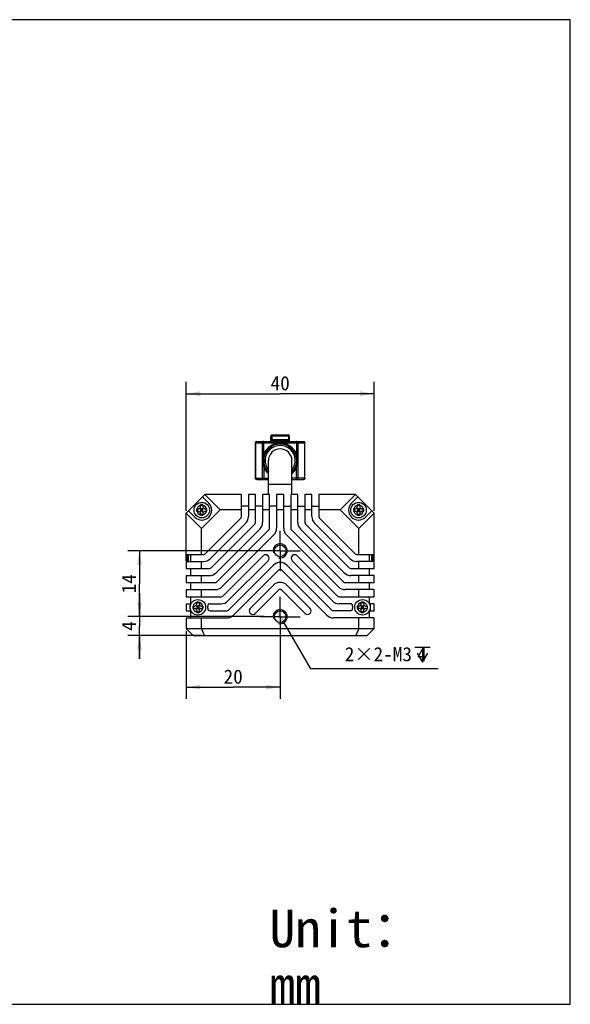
# Model space of a CAD drawing. Header units: millimetres. Extents: x 284 to 756, y 291 to 500.
# Tile 3 of 3: x 638 to 756, y 291 to 500. Entities that reach past the tile are written whole.
import ezdxf
from ezdxf.enums import TextEntityAlignment as Align

# ---------------------------------------------------------------- set-up
doc = ezdxf.new("R2010")
doc.units = ezdxf.units.MM
doc.header["$LTSCALE"] = 46.255
doc.header["$PDMODE"] = 3
doc.header["$PDSIZE"] = 8
doc.linetypes.add('CENTER', pattern=[0.6, 0.375, -0.075, 0.075, -0.075])
doc.layers.get('0').update_dxf_attribs({"linetype": 'CONTINUOUS'})
doc.layers.get('Defpoints').update_dxf_attribs({"linetype": 'CONTINUOUS'})
for name, color, linetype in [('00_COMPONENTS', 7, 'CONTINUOUS'), ('03_ALL_AXES', 7, 'CONTINUOUS'), ('51__DRAFT_DIMS', 7, 'CONTINUOUS'), ('_X2_56FE5C42_X0__01_528', 7, 'CONTINUOUS'), ('DRW0001FORMAT', 7, 'CONTINUOUS'), ('DRW0001TEXT', 7, 'CONTINUOUS')]:
    doc.layers.add(name, color=color, linetype=linetype)
doc.styles.get("Standard").update_dxf_attribs({"font": 'simfang.ttf'})
doc.dimstyles.new('DIMSTYLE_1', dxfattribs={"dimtxt": 3, "dimasz": 3, "dimexe": 2.5, "dimexo": 0.5, "dimgap": 0.75, "dimtad": 1, "dimdsep": 46, "dimtxsty": 'STANDARD', "dimblk": '_FILLED', "dimblk1": '_FILLED', "dimblk2": '_FILLED', "dimcen": 0.09, "dimclrt": 3, "dimazin": 2, "dimtp": 0.3, "dimtm": 0.3, "dimtfac": 1, "dimtofl": 0, "dimtmove": 0, "dimatfit": 3, "dimldrblk": '_FILLED', "dimfxl": 1, "dimtolj": 1, "dimarcsym": 0})
doc.dimstyles.new('DIMSTYLE_3', dxfattribs={"dimtxt": 3, "dimasz": 3, "dimexe": 2.5, "dimexo": 0.5, "dimgap": 0.75, "dimtad": 1, "dimdsep": 46, "dimtxsty": 'STANDARD', "dimblk": '_FILLED', "dimblk1": '_FILLED', "dimblk2": '_FILLED', "dimcen": 0.09, "dimclrt": 3, "dimazin": 2, "dimtp": 0.2, "dimtm": 0.2, "dimtfac": 1, "dimtofl": 0, "dimtmove": 0, "dimatfit": 3, "dimldrblk": '_FILLED', "dimfxl": 1, "dimtolj": 1, "dimarcsym": 0})
doc.dimstyles.new('DIMSTYLE_4', dxfattribs={"dimtxt": 3, "dimasz": 3, "dimexe": 2.5, "dimexo": 0.5, "dimgap": 0.75, "dimtad": 1, "dimdsep": 46, "dimtxsty": 'STANDARD', "dimblk": '_FILLED', "dimblk1": '_FILLED', "dimblk2": '_FILLED', "dimcen": 0.09, "dimclrt": 3, "dimazin": 2, "dimtp": 0.1, "dimtm": 0.1, "dimtfac": 1, "dimtofl": 0, "dimtmove": 0, "dimatfit": 3, "dimldrblk": '_FILLED', "dimfxl": 1, "dimtolj": 1, "dimarcsym": 0})
doc.dimstyles.new('DIMSTYLE_5', dxfattribs={"dimtxt": 3, "dimasz": 3, "dimexe": 2.5, "dimexo": 0.5, "dimtad": 1, "dimdsep": 46, "dimtxsty": 'STANDARD', "dimblk": '_FILLED', "dimblk1": '_FILLED', "dimblk2": '_FILLED', "dimcen": 0.09, "dimclrt": 3, "dimazin": 2, "dimtp": 0.1, "dimtm": 0.1, "dimtfac": 1, "dimtofl": 0, "dimtmove": 0, "dimatfit": 1, "dimldrblk": '_FILLED', "dimfxl": 1, "dimtolj": 1, "dimarcsym": 0})

# ---------------------------------------------------------------- blocks, each defined once
blk = doc.blocks.new('_FILLED')
at = {"color": 0, "linetype": 'ByBlock'}
blk.add_solid([(0, 0), (-1, 0.167), (-1, -0.167)], dxfattribs=at)
blk = doc.blocks.new('*D6')
at = {"layer": '51__DRAFT_DIMS', "color": 4}
for p, q in [((673.81, 395.9), (673.81, 423.32)), ((713.81, 395.9), (713.81, 423.32)), ((673.81, 420.82), (693.81, 420.82)), ((713.81, 420.82), (693.81, 420.82))]:
    blk.add_line(p, q, dxfattribs=at)
at = {"layer": '51__DRAFT_DIMS', "color": 4, "xscale": 3, "yscale": 3, "zscale": 3, "rotation": 180}
blk.add_blockref('_FILLED', (673.81, 420.82), dxfattribs=at)
at = {"layer": '51__DRAFT_DIMS', "color": 4, "xscale": 3, "yscale": 3, "zscale": 3}
blk.add_blockref('_FILLED', (713.81, 420.82), dxfattribs=at)
at = {"layer": '51__DRAFT_DIMS', "color": 3}
blk.add_text('40', height=3, dxfattribs=at).set_placement((693.81, 421.57), align=Align.CENTER)
blk = doc.blocks.new('*D7')
at = {"layer": '51__DRAFT_DIMS', "color": 4}
for p, q in [((690.53, 387.4), (661.38, 387.4)), ((663.88, 387.4), (663.88, 380.4)), ((663.88, 373.4), (663.88, 380.4)), ((690.37, 373.4), (661.38, 373.4))]:
    blk.add_line(p, q, dxfattribs=at)
at = {"layer": '51__DRAFT_DIMS', "color": 4, "xscale": 3, "yscale": 3, "zscale": 3}
for p, rotation in [((663.88, 387.4), 90), ((663.88, 373.4), 270)]:
    blk.add_blockref('_FILLED', p, dxfattribs=dict(at, rotation=rotation))
at = {"layer": '51__DRAFT_DIMS', "color": 3}
blk.add_text('14', height=3, rotation=90, dxfattribs=at).set_placement((663.13, 380.4), align=Align.CENTER)
blk = doc.blocks.new('*D8')
at = {"layer": '51__DRAFT_DIMS', "color": 4}
for p, q in [((663.88, 373.4), (663.88, 378.4)), ((663.88, 378.4), (663.88, 371.4)), ((690.21, 373.4), (661.38, 373.4)), ((663.88, 364.4), (663.88, 371.4)), ((677.24, 369.4), (661.38, 369.4)), ((663.88, 369.4), (663.88, 364.4))]:
    blk.add_line(p, q, dxfattribs=at)
at = {"layer": '51__DRAFT_DIMS', "color": 4, "xscale": 3, "yscale": 3, "zscale": 3}
for p, rotation in [((663.88, 373.4), 270), ((663.88, 369.4), 90)]:
    blk.add_blockref('_FILLED', p, dxfattribs=dict(at, rotation=rotation))
at = {"layer": '51__DRAFT_DIMS', "color": 3}
blk.add_text('4', height=3, rotation=90, dxfattribs=at).set_placement((663.13, 371.4), align=Align.CENTER)
blk = doc.blocks.new('*D9')
at = {"layer": '51__DRAFT_DIMS', "color": 4}
for p, q in [((673.81, 370.4), (673.81, 355.9)), ((693.81, 369.35), (693.81, 355.9)), ((673.81, 358.4), (683.81, 358.4)), ((693.81, 358.4), (683.81, 358.4))]:
    blk.add_line(p, q, dxfattribs=at)
at = {"layer": '51__DRAFT_DIMS', "color": 4, "xscale": 3, "yscale": 3, "zscale": 3, "rotation": 180}
blk.add_blockref('_FILLED', (673.81, 358.4), dxfattribs=at)
at = {"layer": '51__DRAFT_DIMS', "color": 4, "xscale": 3, "yscale": 3, "zscale": 3}
blk.add_blockref('_FILLED', (693.81, 358.4), dxfattribs=at)
at = {"layer": '51__DRAFT_DIMS', "color": 3}
blk.add_text('20', height=3, dxfattribs=at).set_placement((683.81, 359.15), align=Align.CENTER)
blk = doc.blocks.new('*D10')
at = {"layer": '51__DRAFT_DIMS', "color": 0, "lineweight": -2}
for p in [(694.56, 372.1), (727.44, 362.29)]:
    blk.add_line(p, (700.25, 362.29), dxfattribs=at)
at = {"layer": 'Defpoints', "color": 0}
for p in [(693.05, 374.69), (694.56, 372.1)]:
    blk.add_point(p, dxfattribs=at)
at = {"layer": '51__DRAFT_DIMS', "color": 0, "linetype": 'ByBlock', "lineweight": -2, "xscale": 3, "yscale": 3, "zscale": 3, "rotation": 120.1427925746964}
blk.add_blockref('_FILLED', (693.05, 374.69), dxfattribs=at)
at = {"layer": '51__DRAFT_DIMS', "color": 3, "insert": (707.55, 366.92), "char_height": 3, "attachment_point": 1, "line_spacing_factor": 0.9}
blk.add_mtext('\\A1;2×2-M{\\A1;3\\Fgdt|c0; \\fFangSong|b0|i0|c0|p0;4}', dxfattribs=at)

msp = doc.modelspace()

# ---------------------------------------------------------------- linework, layer by layer
at = {"color": 7}
for p, q in [((755.508, 500.372), (284.28, 500.372)), ((755.508, 290.95), (755.508, 500.372)), ((284.28, 290.95), (755.508, 290.95))]:
    msp.add_line(p, q, dxfattribs=at)
at = {"layer": '00_COMPONENTS', "color": 7}
for p, q in [((691.307, 399.397), (691.307, 406.597)), ((696.307, 399.397), (696.307, 406.597)), ((673.807, 395.397), (677.807, 399.397)), ((677.29, 398.88), (678.627, 397.542)), ((677.807, 399.397), (681.057, 396.147)), ((685.557, 399.397), (677.807, 399.397)), ((685.557, 394.68), (685.557, 399.397)), ((687.057, 399.397), (687.057, 394.68)), ((688.557, 399.397), (687.057, 399.397)), ((688.557, 393.437), (688.557, 399.397)), ((690.057, 399.397), (690.057, 393.437)), ((691.557, 399.397), (690.057, 399.397)), ((691.557, 392.195), (691.557, 399.397)), ((693.057, 399.397), (693.057, 392.195)), ((694.557, 399.397), (693.057, 399.397)), ((694.557, 392.195), (694.557, 399.397)), ((696.057, 399.397), (696.057, 392.195)), ((697.557, 399.397), (696.057, 399.397)), ((697.557, 393.437), (697.557, 399.397)), ((699.057, 399.397), (699.057, 393.437)), ((700.557, 399.397), (699.057, 399.397)), ((700.557, 394.68), (700.557, 399.397)), ((702.057, 399.397), (702.057, 394.68)), ((709.807, 399.397), (702.057, 399.397)), ((709.807, 399.397), (706.557, 396.147)), ((710.325, 398.88), (708.988, 397.542)), ((709.807, 399.397), (713.807, 395.397)), ((674.32, 395.91), (675.658, 394.572)), ((676.043, 396.307), (676.392, 396.307)), ((676.043, 395.807), (676.392, 395.807)), ((676.173, 396.307), (676.173, 395.807)), ((676.809, 396.53), (676.892, 396.452)), ((676.892, 396.807), (676.892, 397.156)), ((677.392, 397.015), (676.892, 397.015)), ((676.892, 396.452), (676.892, 395.603)), ((677.392, 396.057), (676.892, 396.057)), ((677.048, 396.307), (677.142, 396.219)), ((677.237, 396.307), (677.048, 396.307)), ((681.057, 396.147), (677.057, 392.147)), ((677.142, 395.871), (677.083, 395.807)), ((677.202, 395.807), (677.083, 395.807)), ((677.142, 396.307), (677.142, 396.219)), ((677.237, 396.307), (677.142, 396.219)), ((677.142, 395.871), (677.142, 395.807)), ((677.142, 395.871), (677.202, 395.807)), ((677.392, 397.156), (677.392, 396.807)), ((677.392, 396.452), (677.476, 396.53)), ((677.392, 395.603), (677.392, 396.452)), ((677.892, 396.307), (678.242, 396.307)), ((677.892, 395.807), (678.242, 395.807)), ((678.112, 396.307), (678.112, 395.807)), ((685.557, 396.147), (681.057, 396.147)), ((687.057, 396.897), (685.557, 396.897)), ((688.557, 396.147), (687.057, 396.147)), ((690.057, 396.897), (688.557, 396.897)), ((691.557, 396.147), (690.057, 396.147)), ((693.057, 396.897), (691.557, 396.897)), ((694.557, 396.147), (693.057, 396.147)), ((694.557, 396.897), (696.057, 396.897)), ((697.557, 396.147), (696.057, 396.147)), ((697.557, 396.897), (699.057, 396.897)), ((700.557, 396.147), (699.057, 396.147)), ((700.557, 396.897), (702.057, 396.897)), ((706.557, 396.147), (702.057, 396.147)), ((710.557, 392.147), (706.557, 396.147)), ((709.373, 396.307), (709.722, 396.307)), ((709.373, 395.807), (709.722, 395.807)), ((709.503, 396.307), (709.503, 395.807)), ((710.139, 396.53), (710.222, 396.452)), ((710.222, 396.807), (710.222, 397.156)), ((710.722, 397.015), (710.222, 397.015)), ((710.222, 396.452), (710.222, 395.603)), ((710.722, 396.057), (710.222, 396.057)), ((710.567, 396.307), (710.378, 396.307)), ((710.378, 396.307), (710.472, 396.219)), ((710.472, 395.871), (710.413, 395.807)), ((710.532, 395.807), (710.413, 395.807)), ((710.567, 396.307), (710.472, 396.219)), ((710.472, 396.307), (710.472, 396.219)), ((710.472, 395.871), (710.532, 395.807)), ((710.472, 395.871), (710.472, 395.807)), ((710.722, 397.156), (710.722, 396.807)), ((710.722, 396.452), (710.806, 396.53)), ((710.722, 395.603), (710.722, 396.452)), ((711.222, 396.307), (711.572, 396.307)), ((711.222, 395.807), (711.572, 395.807)), ((711.442, 396.307), (711.442, 395.807)), ((713.295, 395.91), (711.957, 394.572)), ((673.807, 385.279), (673.807, 395.397)), ((673.807, 395.397), (677.057, 392.147)), ((676.835, 395.541), (676.892, 395.603)), ((676.892, 394.958), (676.892, 395.307)), ((677.392, 395.115), (676.892, 395.115)), ((677.392, 395.603), (677.45, 395.541)), ((677.392, 395.307), (677.392, 394.958)), ((685.411, 394.326), (677.878, 386.794)), ((702.204, 394.326), (709.737, 386.794)), ((710.165, 395.541), (710.222, 395.603)), ((710.222, 394.958), (710.222, 395.307)), ((710.722, 395.115), (710.222, 395.115)), ((713.807, 395.397), (710.557, 392.147)), ((710.722, 395.603), (710.78, 395.541)), ((710.722, 395.307), (710.722, 394.958)), ((713.807, 385.279), (713.807, 395.397)), ((677.057, 386.647), (677.057, 392.147)), ((678.939, 385.733), (686.472, 393.266)), ((688.411, 393.084), (679.121, 383.794)), ((680.181, 382.733), (689.472, 392.023)), ((691.411, 391.841), (680.363, 380.794)), ((696.204, 391.841), (707.251, 380.794)), ((707.433, 382.733), (698.143, 392.023)), ((699.204, 393.084), (708.494, 383.794)), ((708.676, 385.733), (701.143, 393.266)), ((710.557, 386.647), (710.557, 392.147)), ((681.424, 379.733), (692.472, 390.781)), ((706.191, 379.733), (695.143, 390.781)), ((673.807, 386.647), (677.525, 386.647)), ((674.097, 385.272), (674.097, 386.647)), ((674.097, 385.272), (674.29, 385.465)), ((674.307, 385.147), (674.307, 386.647)), ((674.807, 385.147), (674.807, 386.647)), ((690.179, 386.367), (681.606, 377.794)), ((697.436, 386.367), (706.009, 377.794)), ((710.09, 386.647), (713.807, 386.647)), ((712.807, 385.147), (712.807, 386.647)), ((713.307, 385.147), (713.307, 386.647)), ((713.517, 385.272), (713.325, 385.465)), ((713.517, 386.647), (713.517, 385.272)), ((673.807, 385.272), (674.097, 385.272)), ((673.807, 385.147), (673.807, 383.647)), ((673.807, 385.147), (677.525, 385.147)), ((673.807, 383.647), (678.767, 383.647)), ((674.807, 382.147), (674.807, 383.647)), ((677.057, 383.647), (677.057, 385.147)), ((682.667, 376.733), (691.24, 385.306)), ((692.393, 384.338), (682.849, 374.794)), ((683.909, 373.733), (693.454, 383.277)), ((694.161, 383.277), (703.706, 373.733)), ((704.766, 374.794), (695.222, 384.338)), ((704.948, 376.733), (696.375, 385.306)), ((708.848, 383.647), (713.807, 383.647)), ((713.807, 385.147), (710.09, 385.147)), ((710.557, 383.647), (710.557, 385.147)), ((712.807, 382.147), (712.807, 383.647)), ((713.807, 385.272), (713.517, 385.272)), ((713.807, 383.647), (713.807, 385.147)), ((673.807, 382.147), (673.807, 380.647)), ((673.807, 382.147), (678.767, 382.147)), ((677.057, 380.647), (677.057, 382.147)), ((713.807, 382.147), (708.848, 382.147)), ((710.557, 380.647), (710.557, 382.147)), ((713.807, 380.647), (713.807, 382.147)), ((673.807, 380.647), (680.01, 380.647)), ((673.807, 379.147), (673.807, 377.647)), ((673.807, 379.147), (680.01, 379.147)), ((674.807, 379.147), (674.807, 380.647)), ((677.057, 377.647), (677.057, 379.147)), ((692.393, 380.095), (687.446, 375.148)), ((700.169, 375.148), (695.222, 380.095)), ((707.605, 380.647), (713.807, 380.647)), ((713.807, 379.147), (707.605, 379.147)), ((710.557, 377.647), (710.557, 379.147)), ((712.807, 379.147), (712.807, 380.647)), ((713.807, 377.647), (713.807, 379.147)), ((673.807, 377.647), (681.252, 377.647)), ((674.807, 376.147), (674.807, 377.647)), ((688.506, 374.087), (693.454, 379.035)), ((694.161, 379.035), (699.109, 374.087)), ((706.362, 377.647), (713.807, 377.647)), ((712.807, 376.147), (712.807, 377.647)), ((673.807, 376.147), (673.807, 374.647)), ((673.807, 376.147), (674.807, 376.147)), ((674.674, 376.147), (674.674, 375.588)), ((674.674, 375.207), (674.674, 374.647)), ((675.208, 375.647), (675.557, 375.647)), ((675.208, 375.147), (675.557, 375.147)), ((675.338, 375.647), (675.338, 375.147)), ((675.974, 375.87), (676.057, 375.792)), ((676, 374.881), (676.057, 374.943)), ((676.057, 376.147), (676.057, 376.496)), ((676.557, 376.355), (676.057, 376.355)), ((676.057, 375.792), (676.057, 374.943)), ((676.557, 375.397), (676.057, 375.397)), ((676.213, 375.647), (676.307, 375.559)), ((676.402, 375.647), (676.213, 375.647)), ((676.307, 375.211), (676.248, 375.147)), ((676.367, 375.147), (676.248, 375.147)), ((676.307, 375.647), (676.307, 375.559)), ((676.402, 375.647), (676.307, 375.559)), ((676.307, 375.211), (676.367, 375.147)), ((676.307, 375.211), (676.307, 375.147)), ((676.557, 376.496), (676.557, 376.147)), ((676.557, 375.792), (676.641, 375.87)), ((676.557, 374.943), (676.557, 375.792)), ((676.557, 374.943), (676.615, 374.881)), ((677.057, 375.647), (677.407, 375.647)), ((677.057, 375.147), (677.407, 375.147)), ((677.277, 375.647), (677.277, 375.147)), ((678.895, 376.147), (681.252, 376.147)), ((708.719, 376.147), (706.362, 376.147)), ((710.208, 375.647), (710.557, 375.647)), ((710.208, 375.147), (710.557, 375.147)), ((710.338, 375.647), (710.338, 375.147)), ((710.974, 375.87), (711.057, 375.792)), ((711, 374.881), (711.057, 374.943)), ((711.057, 376.147), (711.057, 376.496)), ((711.557, 376.355), (711.057, 376.355)), ((711.057, 375.792), (711.057, 374.943)), ((711.557, 375.397), (711.057, 375.397)), ((711.402, 375.647), (711.213, 375.647)), ((711.213, 375.647), (711.307, 375.559)), ((711.307, 375.211), (711.248, 375.147)), ((711.367, 375.147), (711.248, 375.147)), ((711.307, 375.647), (711.307, 375.559)), ((711.402, 375.647), (711.307, 375.559)), ((711.307, 375.211), (711.367, 375.147)), ((711.307, 375.211), (711.307, 375.147)), ((711.557, 376.496), (711.557, 376.147)), ((711.557, 375.792), (711.641, 375.87)), ((711.557, 374.943), (711.557, 375.792)), ((711.557, 374.943), (711.615, 374.881)), ((712.057, 375.647), (712.407, 375.647)), ((712.057, 375.147), (712.407, 375.147)), ((712.277, 375.647), (712.277, 375.147)), ((713.807, 376.147), (712.807, 376.147)), ((712.941, 376.147), (712.941, 375.588)), ((712.941, 375.207), (712.941, 374.647)), ((713.807, 374.647), (713.807, 376.147)), ((673.807, 374.647), (674.807, 374.647)), ((673.807, 373.147), (673.807, 370.897)), ((673.807, 373.147), (682.495, 373.147)), ((674.807, 373.147), (674.807, 374.647)), ((676.057, 374.298), (676.057, 374.647)), ((676.557, 374.455), (676.057, 374.455)), ((676.557, 374.647), (676.557, 374.298)), ((677.057, 370.897), (677.057, 373.147)), ((678.895, 374.647), (682.495, 374.647)), ((708.719, 374.647), (705.12, 374.647)), ((713.807, 373.147), (705.12, 373.147)), ((710.557, 370.897), (710.557, 373.147)), ((711.057, 374.298), (711.057, 374.647)), ((711.557, 374.455), (711.057, 374.455)), ((711.557, 374.647), (711.557, 374.298)), ((712.807, 374.647), (713.807, 374.647)), ((712.807, 373.147), (712.807, 374.647)), ((713.807, 370.897), (713.807, 373.147)), ((673.807, 370.897), (675.307, 369.397)), ((673.807, 370.897), (713.807, 370.897)), ((677.742, 369.397), (677.057, 370.897)), ((710.557, 370.897), (709.872, 369.397)), ((713.807, 370.897), (712.307, 369.397)), ((675.307, 369.397), (712.307, 369.397))]:
    msp.add_line(p, q, dxfattribs=at)
at = {"layer": '00_COMPONENTS', "color": 4}
msp.add_line((691.307, 401.597), (696.307, 401.597), dxfattribs=at)
at = {"layer": '00_COMPONENTS', "color": 7}
for centre, radius in [((677.142, 396.057), 1.65), ((710.472, 396.057), 1.65), ((693.807, 387.397), 1.25), ((676.307, 375.397), 1.65), ((711.307, 375.397), 1.65), ((693.807, 373.397), 1.25)]:
    msp.add_circle(centre, radius, dxfattribs=at)
for centre, radius, start, end in [((693.807, 406.597), 2.5, 0, 180), ((677.142, 396.057), 2.1, 225, 45), ((730.03, 396.058), 53.987, 179.73521, 180.17748), ((713.779, 395.993), 37.736, 180.15528, 180.2817), ((676.392, 396.807), 0.5, 270, 360), ((676.392, 395.307), 0.5, 0, 90), ((677.072, 360.503), 36.654, 90.15051, 90.28048), ((677.135, 335.232), 61.925, 89.99282, 90.1472), ((677.163, 346.782), 50.374, 89.73943, 90.02378), ((677.892, 396.807), 0.5, 180, 270), ((677.892, 395.307), 0.5, 90, 180), ((640.492, 396.122), 37.75, 0.15512, 0.2817), ((624.253, 396.057), 53.989, 359.73522, 0.17734), ((710.472, 396.057), 2.1, 135, 315), ((763.36, 396.058), 53.987, 179.73521, 180.17748), ((747.109, 395.993), 37.736, 180.15528, 180.2817), ((709.722, 396.807), 0.5, 270, 360), ((709.722, 395.307), 0.5, 0, 90), ((710.402, 360.503), 36.654, 90.15051, 90.28048), ((710.465, 335.232), 61.925, 89.99282, 90.1472), ((710.493, 346.782), 50.374, 89.73943, 90.02378), ((711.222, 396.807), 0.5, 180, 270), ((711.222, 395.307), 0.5, 90, 180), ((673.822, 396.122), 37.75, 0.15512, 0.2817), ((657.583, 396.057), 53.989, 359.73522, 0.17734), ((677.122, 445.332), 50.374, 269.73943, 270.02378), ((677.15, 456.899), 61.942, 269.99283, 270.14707), ((677.213, 431.621), 36.663, 270.15035, 270.28047), ((685.057, 394.68), 0.5, 315, 360), ((685.057, 394.68), 2, 315, 360), ((702.557, 394.68), 2, 180, 225), ((702.557, 394.68), 0.5, 180, 225), ((710.452, 445.332), 50.374, 269.73943, 270.02378), ((710.48, 456.899), 61.942, 269.99283, 270.14707), ((710.543, 431.621), 36.663, 270.15035, 270.28047), ((688.057, 393.437), 0.5, 315, 360), ((688.057, 393.437), 2, 315, 360), ((691.057, 392.195), 0.5, 315, 360), ((691.057, 392.195), 2, 315, 360), ((696.557, 392.195), 2, 180, 225), ((696.557, 392.195), 0.5, 180, 225), ((699.557, 393.437), 2, 180, 225), ((699.557, 393.437), 0.5, 180, 225), ((677.525, 387.147), 0.5, 270, 315), ((677.525, 387.147), 2, 270, 315), ((690.71, 385.836), 0.75, 315, 135), ((696.905, 385.836), 0.75, 45, 225), ((710.09, 387.147), 2, 225, 270), ((710.09, 387.147), 0.5, 225, 270), ((678.767, 384.147), 0.5, 270, 315), ((693.807, 382.924), 2, 45, 135), ((693.807, 382.924), 0.5, 45, 135), ((708.848, 384.147), 0.5, 225, 270), ((678.767, 384.147), 2, 270, 315), ((708.848, 384.147), 2, 225, 270), ((680.01, 381.147), 0.5, 270, 315), ((680.01, 381.147), 2, 270, 315), ((693.807, 378.681), 2, 45, 135), ((693.807, 378.681), 0.5, 45, 135), ((707.605, 381.147), 2, 225, 270), ((707.605, 381.147), 0.5, 225, 270), ((681.252, 378.147), 0.5, 270, 315), ((706.362, 378.147), 0.5, 225, 270), ((729.195, 375.398), 53.987, 179.73521, 180.17748), ((712.944, 375.333), 37.736, 180.15528, 180.2817), ((675.557, 376.147), 0.5, 270, 360), ((675.557, 374.647), 0.5, 0, 90), ((676.237, 339.843), 36.654, 90.15051, 90.28048), ((676.3, 314.572), 61.925, 89.99282, 90.1472), ((676.328, 326.122), 50.374, 89.73943, 90.02378), ((677.057, 376.147), 0.5, 180, 270), ((677.057, 374.647), 0.5, 90, 180), ((639.657, 375.462), 37.75, 0.15512, 0.2817), ((623.418, 375.397), 53.989, 359.73522, 0.17734), ((678.895, 375.647), 0.5, 90, 185.51773), ((678.895, 375.147), 0.5, 174.48227, 270), ((676.307, 375.397), 2.1, 354.48227, 5.51773), ((681.252, 378.147), 2, 270, 315), ((687.976, 374.618), 0.75, 135, 315), ((699.639, 374.618), 0.75, 225, 45), ((706.362, 378.147), 2, 225, 270), ((708.719, 375.647), 0.5, 354.48227, 90), ((708.719, 375.147), 0.5, 270, 5.51773), ((711.307, 375.397), 2.1, 174.48227, 185.51773), ((764.195, 375.398), 53.987, 179.73521, 180.17748), ((747.944, 375.333), 37.736, 180.15528, 180.2817), ((710.557, 376.147), 0.5, 270, 360), ((710.557, 374.647), 0.5, 0, 90), ((711.237, 339.843), 36.654, 90.15051, 90.28048), ((711.3, 314.572), 61.925, 89.99282, 90.1472), ((711.328, 326.122), 50.374, 89.73943, 90.02378), ((712.057, 376.147), 0.5, 180, 270), ((712.057, 374.647), 0.5, 90, 180), ((674.657, 375.462), 37.75, 0.15512, 0.2817), ((658.418, 375.397), 53.989, 359.73522, 0.17734), ((676.287, 424.672), 50.374, 269.73943, 270.02378), ((676.315, 436.239), 61.942, 269.99283, 270.14707), ((676.378, 410.961), 36.663, 270.15035, 270.28047), ((682.495, 375.147), 0.5, 270, 315), ((682.495, 375.147), 2, 270, 315), ((705.12, 375.147), 2, 225, 270), ((705.12, 375.147), 0.5, 225, 270), ((711.287, 424.672), 50.374, 269.73943, 270.02378), ((711.315, 436.239), 61.942, 269.99283, 270.14707), ((711.378, 410.961), 36.663, 270.15035, 270.28047)]:
    msp.add_arc(centre, radius, start, end, dxfattribs=at)
at = {"layer": '00_COMPONENTS', "color": 4}
for centre, radius, start, end in [((677.142, 396.057), 1.05, 103.77415, 166.22585), ((677.142, 396.057), 1.05, 193.77415, 256.22585), ((677.142, 396.057), 1.05, 13.77415, 76.22585), ((677.142, 396.057), 1.05, 283.77415, 346.22585), ((710.472, 396.057), 1.05, 103.77415, 166.22585), ((710.472, 396.057), 1.05, 193.77415, 256.22585), ((710.472, 396.057), 1.05, 13.77415, 76.22585), ((710.472, 396.057), 1.05, 283.77415, 346.22585), ((693.807, 387.397), 1.5, 255, 195), ((676.307, 375.397), 1.05, 103.77415, 166.22585), ((676.307, 375.397), 1.05, 193.77415, 256.22585), ((676.307, 375.397), 1.05, 13.77415, 76.22585), ((676.307, 375.397), 1.05, 283.77415, 346.22585), ((693.807, 373.397), 1.5, 255, 195), ((711.307, 375.397), 1.05, 103.77415, 166.22585), ((711.307, 375.397), 1.05, 193.77415, 256.22585), ((711.307, 375.397), 1.05, 13.77415, 76.22585), ((711.307, 375.397), 1.05, 283.77415, 346.22585)]:
    msp.add_arc(centre, radius, start, end, dxfattribs=at)
at = {"layer": '03_ALL_AXES', "color": 1, "linetype": 'CENTER'}
for p, q in [((693.807, 387.397), (693.807, 391.647)), ((693.807, 387.397), (689.557, 387.397)), ((693.807, 387.397), (698.057, 387.397)), ((693.807, 387.397), (693.807, 383.147)), ((693.807, 373.397), (693.807, 377.647)), ((693.807, 373.397), (689.557, 373.397)), ((693.807, 373.397), (698.057, 373.397)), ((693.807, 373.397), (693.807, 369.147))]:
    msp.add_line(p, q, dxfattribs=at)
at = {"layer": '51__DRAFT_DIMS', "color": 3}
for p, q in [((722.469, 366.88), (725.719, 366.88)), ((724.094, 366.88), (724.094, 363.755))]:
    msp.add_line(p, q, dxfattribs=at)
msp.add_lwpolyline([(722.969, 365.63), (724.094, 363.755), (725.219, 365.63)], dxfattribs=at)
at = {"layer": '_X2_56FE5C42_X0__01_528', "color": 7}
for p, q in [((688.857, 410.647), (698.757, 410.647)), ((691.807, 410.647), (691.807, 411.847)), ((691.807, 411.847), (691.825, 411.847)), ((695.807, 410.747), (691.807, 410.747)), ((692.007, 411.047), (695.607, 411.047)), ((692.107, 412.047), (695.507, 412.047)), ((695.807, 411.847), (695.79, 411.847)), ((695.807, 410.647), (695.807, 411.847)), ((688.557, 402.847), (688.557, 410.347)), ((692.057, 409.829), (692.057, 409.857)), ((692.057, 409.671), (692.057, 409.7)), ((695.557, 409.857), (695.557, 409.829)), ((695.557, 409.7), (695.557, 409.671)), ((699.057, 402.847), (699.057, 410.347)), ((690.633, 408.347), (690.669, 408.347)), ((696.946, 408.347), (696.982, 408.347)), ((690.633, 404.847), (690.661, 404.847)), ((696.953, 404.847), (696.982, 404.847)), ((688.857, 402.547), (691.307, 402.547)), ((696.307, 402.547), (698.757, 402.547))]:
    msp.add_line(p, q, dxfattribs=at)
at = {"layer": '_X2_56FE5C42_X0__01_528', "color": 4}
for p, q in [((690.31, 407.95), (690.31, 410.647)), ((691.807, 411.747), (692.007, 411.747)), ((692.007, 411.747), (692.007, 411.047)), ((692.107, 412.047), (692.107, 411.847)), ((692.107, 411.847), (695.507, 411.847)), ((695.507, 411.847), (695.507, 412.047)), ((695.607, 411.747), (695.607, 411.047)), ((695.607, 411.747), (695.807, 411.747)), ((697.305, 410.647), (697.305, 407.95)), ((688.557, 410.347), (699.057, 410.347)), ((688.562, 410.347), (688.562, 402.847)), ((690.014, 410.347), (690.014, 402.847)), ((697.6, 402.847), (697.6, 410.347)), ((699.053, 402.847), (699.053, 410.347)), ((690.31, 405.244), (690.31, 402.547)), ((697.305, 402.547), (697.305, 405.244)), ((688.557, 402.847), (691.307, 402.847)), ((699.057, 402.847), (696.307, 402.847))]:
    msp.add_line(p, q, dxfattribs=at)
at = {"layer": '_X2_56FE5C42_X0__01_528', "color": 7}
for centre, radius, start, end in [((688.857, 410.347), 0.3, 90, 180), ((692.107, 411.747), 0.3, 90, 180), ((695.507, 411.747), 0.3, 0, 90), ((698.757, 410.347), 0.3, 0, 90), ((693.807, 406.597), 3.7, 118.22745, 227.47955), ((693.807, 406.597), 3.675, 118.43972, 227.11764), ((693.807, 406.597), 3.562, 119.42134, 225.40821), ((693.807, 406.597), 3.538, 119.65307, 225.01167), ((693.807, 406.597), 3.75, 21.15384, 158.84615), ((693.807, 406.597), 3.625, 28.87056, 151.12944), ((693.807, 406.597), 3.594, 29.14381, 150.85737), ((693.807, 406.597), 3.675, 312.88227, 61.56311), ((693.807, 406.597), 3.538, 314.98824, 60.35016), ((693.807, 406.597), 3.7, 312.52046, 61.76979), ((693.807, 406.597), 3.562, 314.5918, 60.5755), ((693.807, 406.597), 3.75, 201.15422, 228.18138), ((693.807, 406.597), 3.625, 208.86574, 226.36698), ((693.807, 406.597), 3.6, 209.0853, 225.99653), ((693.807, 406.597), 3.75, 311.81861, 338.8458), ((693.807, 406.597), 3.6, 314.00345, 330.9147), ((693.807, 406.597), 3.625, 313.63303, 331.13426), ((688.857, 402.847), 0.3, 180, 270), ((698.757, 402.847), 0.3, 270, 360)]:
    msp.add_arc(centre, radius, start, end, dxfattribs=at)
at = {"layer": '_X2_56FE5C42_X0__01_528', "color": 4}
for centre, radius, start, end in [((692.107, 411.747), 0.1, 90, 180), ((695.507, 411.747), 0.1, 0, 90), ((693.807, 406.597), 3.509, 315.44669, 224.54011), ((693.807, 406.597), 3.209, 321.20743, 218.79608)]:
    msp.add_arc(centre, radius, start, end, dxfattribs=at)
at = {"layer": '_X2_56FE5C42_X0__01_528', "color": 7}
for centre, start_param, end_param in [((692.007, 411.017), 1.5707963, 3.1415926), ((695.607, 411.017), 0, 1.5707963)]:
    msp.add_ellipse(centre, major_axis=(0.2, 0), ratio=0.15, start_param=start_param, end_param=end_param, dxfattribs=at)
at = {"layer": '_X2_56FE5C42_X0__01_528', "color": 4}
for points, knots in [([(688.562, 410.347), (688.562, 410.386), (688.577, 410.465), (688.643, 410.565), (688.741, 410.631), (688.819, 410.647), (688.857, 410.647)], [0, 0, 0, 0, 0.2517331, 0.5025172, 0.7517426, 1, 1, 1, 1]), ([(690.31, 410.647), (690.272, 410.647), (690.194, 410.631), (690.095, 410.565), (690.03, 410.465), (690.014, 410.386), (690.014, 410.347)], [0, 0, 0, 0, 0.2483468, 0.4976284, 0.7483014, 1, 1, 1, 1]), ([(697.6, 410.347), (697.6, 410.386), (697.585, 410.465), (697.519, 410.565), (697.421, 410.631), (697.343, 410.647), (697.305, 410.647)], [0, 0, 0, 0, 0.2517372, 0.5024246, 0.7516972, 1, 1, 1, 1]), ([(698.757, 410.647), (698.796, 410.647), (698.874, 410.631), (698.972, 410.565), (699.038, 410.465), (699.053, 410.386), (699.053, 410.347)], [0, 0, 0, 0, 0.2483072, 0.4976071, 0.7483062, 1, 1, 1, 1]), ([(688.857, 402.547), (688.819, 402.547), (688.741, 402.563), (688.643, 402.63), (688.577, 402.729), (688.562, 402.808), (688.562, 402.847)], [0, 0, 0, 0, 0.2483137, 0.4976076, 0.7483028, 1, 1, 1, 1]), ([(690.014, 402.847), (690.014, 402.808), (690.03, 402.729), (690.095, 402.63), (690.194, 402.563), (690.272, 402.547), (690.31, 402.547)], [0, 0, 0, 0, 0.2516975, 0.5023993, 0.7516944, 1, 1, 1, 1]), ([(697.305, 402.547), (697.343, 402.547), (697.421, 402.563), (697.519, 402.63), (697.585, 402.729), (697.6, 402.808), (697.6, 402.847)], [0, 0, 0, 0, 0.2483472, 0.4976286, 0.7483014, 1, 1, 1, 1]), ([(699.053, 402.847), (699.053, 402.808), (699.038, 402.729), (698.972, 402.63), (698.874, 402.563), (698.796, 402.547), (698.757, 402.547)], [0, 0, 0, 0, 0.2516971, 0.5023933, 0.7516881, 1, 1, 1, 1])]:
    msp.add_open_spline(points, degree=3, knots=knots, dxfattribs=at)
at = {"layer": '_X2_56FE5C42_X0__01_528', "color": 7}
for points, knots in [([(690.053, 406.597), (690.053, 406.828), (690.097, 407.29), (690.227, 407.735), (690.31, 407.95)], [0, 0, 0, 0, 0.4997487, 1, 1, 1, 1]), ([(690.31, 405.244), (690.227, 405.459), (690.098, 405.905), (690.053, 406.367), (690.053, 406.597)], [0, 0, 0, 0, 0.5003435, 1, 1, 1, 1]), ([(697.562, 406.597), (697.562, 406.713), (697.539, 407.173), (697.429, 407.629), (697.305, 407.95)], [0, 0, 0, 0, 0.2513635, 1, 1, 1, 1]), ([(697.305, 405.244), (697.347, 405.352), (697.494, 405.789), (697.562, 406.252), (697.562, 406.597)], [0, 0, 0, 0, 0.2516281, 1, 1, 1, 1])]:
    msp.add_open_spline(points, degree=3, knots=knots, dxfattribs=at)
at = {"layer": 'DRW0001FORMAT', "color": 7}
for p, q in [((755.508, 290.95), (755.508, 500.372)), ((284.28, 290.95), (755.508, 290.95))]:
    msp.add_line(p, q, dxfattribs=at)

# ---------------------------------------------------------------- texts
at = {"layer": 'DRW0001TEXT', "color": 4, "insert": (691.544, 311.096), "char_height": 8, "width": 23.5, "attachment_point": 1, "line_spacing_factor": 0.9}
msp.add_mtext('Unit：mm', dxfattribs=at)

# ---------------------------------------------------------------- dimensions: what is measured, and where the dimension line sits
at = {"layer": '51__DRAFT_DIMS', "color": 4}
dim = msp.add_linear_dim(base=(713.807, 420.818), p1=(673.807, 395.397), p2=(713.807, 395.397), dimstyle='DIMSTYLE_1', dxfattribs=at)
dim.commit()
dim.dimension.update_dxf_attribs({"geometry": '*D6', "text_midpoint": (693.746, 420.818), "dimtype": 160})
for base, p1, p2, angle, dimstyle, picture, middle in [((663.885, 373.397), (691.028, 387.397), (690.871, 373.397), 270, 'DIMSTYLE_3', '*D7', (663.885, 380.541)), ((663.885, 369.397), (690.713, 373.397), (677.742, 369.397), 270, 'DIMSTYLE_4', '*D8', (663.885, 371.368)), ((673.807, 358.403), (693.807, 369.85), (673.807, 370.897), 180, 'DIMSTYLE_3', '*D9', (683.781, 358.403))]:
    dim = msp.add_linear_dim(base=base, p1=p1, p2=p2, angle=angle, dimstyle=dimstyle, dxfattribs=at)
    dim.commit()
    dim.dimension.update_dxf_attribs({"geometry": picture, "text_midpoint": middle, "dimtype": 160})
dim = msp.add_diameter_dim_2p(p1=(694.561, 372.1), p2=(693.054, 374.694), text='2×2-M{\\A1;<>\\Fgdt|c0; \\fFangSong|b0|i0|c0|p0;4}', dimstyle='DIMSTYLE_5', override={"dimtih": 1, "dimtoh": 1, "dimpost": '<>', "dimtxsty": 'STANDARD'}, dxfattribs=at)
dim.commit()
dim.dimension.update_dxf_attribs({"geometry": '*D10', "text_midpoint": (717.492, 362.295), "dimtype": 163})

doc.saveas('drawing.dxf')
